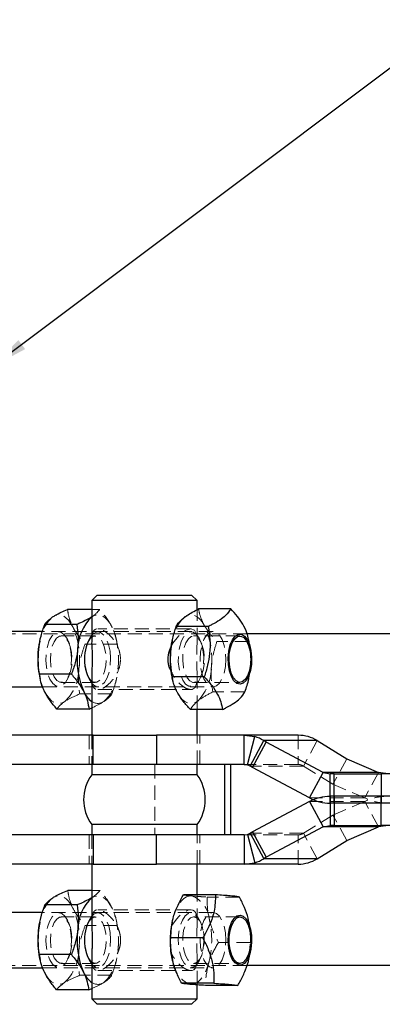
# Model space of a CAD drawing. Header units: millimetres. Extents: x 60 to 704, y 20 to 284.
# Tile 2 of 38: x 132 to 165, y 20 to 109. Entities that reach past the tile are written whole.
import ezdxf

# ---------------------------------------------------------------- set-up
doc = ezdxf.new("R2010")
doc.units = ezdxf.units.MM
doc.linetypes.add('HIDDEN', pattern=[1.905, 1.27, -0.635])
doc.layers.add('FORMATO', color=179, linetype='Continuous')
doc.styles.add('SLDTEXTSTYLE0', font='TXT', dxfattribs={"width": 0.75})
doc.dimstyles.new('SLDDIMSTYLE0', dxfattribs={"dimtxt": 3.5, "dimasz": 3.302, "dimexe": 0, "dimexo": 0.0625, "dimgap": 0.875, "dimtad": 1, "dimdec": 0, "dimrnd": 1e-09, "dimzin": 12, "dimdsep": 46, "dimtxsty": 'SLDTEXTSTYLE0', "dimsah": 1, "dimcen": 0.09, "dimadec": 0, "dimazin": 3, "dimtfac": 1, "dimtofl": 0, "dimtmove": 0, "dimatfit": 3, "dimfxl": 0, "dimfrac": 2, "dimtolj": 1, "dimtzin": 12, "dimarcsym": 0})

# ---------------------------------------------------------------- blocks, each defined once
blk = doc.blocks.new('_D')
at = {"layer": 'FORMATO'}
for p, q in [((215.888, 230.288), (258.569, 173.432)), ((257.968, 174.232), (129.545, 77.826)), ((87.464, 133.882), (130.145, 77.026))]:
    blk.add_line(p, q, dxfattribs=at)
for points in [[(257.968, 174.232), (255.022, 172.656), (255.632, 171.843)], [(129.545, 77.826), (132.49, 79.402), (131.88, 80.215)]]:
    blk.add_solid(points, dxfattribs=at)
at = {"layer": 'FORMATO', "insert": (196.594, 133.801), "char_height": 3.5, "attachment_point": 1, "rotation": 36.89505, "style": 'SLDTEXTSTYLE0'}
blk.add_mtext('99', dxfattribs=at)

msp = doc.modelspace()

# ---------------------------------------------------------------- linework, layer by layer
at = {"color": 7, "linetype": 'Continuous', "lineweight": 25}
for p, q in [((139.0044, 57.167), (138.5044, 56.667)), ((139.0044, 57.167), (147.5294, 57.167)), ((148.0294, 56.667), (147.5294, 57.167)), ((138.5044, 56.667), (138.5044, 52.9797)), ((148.0294, 56.667), (138.5044, 56.667)), ((148.0294, 55.8442), (148.0294, 56.667)), ((138.5044, 55.8699), (136.3162, 55.8699)), ((151.0649, 55.9186), (148.1602, 55.9186)), ((137.1584, 54.5087), (134.2537, 54.5087)), ((149.0395, 54.3227), (146.1348, 54.3227)), ((134.0499, 53.867), (94.6517, 53.867)), ((197.5479, 53.667), (152.5584, 53.667)), ((133.8155, 53.0093), (133.8088, 52.9765)), ((145.7768, 53.0278), (145.7663, 52.9765)), ((152.8682, 52.2796), (152.6857, 53.168)), ((136.678, 50.0058), (133.7733, 50.0058)), ((152.7147, 49.7071), (152.8682, 50.4544)), ((133.8088, 49.7574), (133.839, 49.6103)), ((138.5044, 49.7784), (138.5044, 44.492)), ((145.7663, 49.7574), (145.8053, 49.5675)), ((148.6726, 49.7712), (145.7679, 49.7712)), ((94.6517, 48.867), (134.0738, 48.867)), ((138.2601, 46.864), (135.3554, 46.864)), ((138.2601, 46.864), (138.5044, 46.9699)), ((150.3311, 46.8154), (147.4264, 46.8154)), ((148.0294, 44.492), (148.0294, 46.8154)), ((138.6263, 44.492), (117.9389, 44.492)), ((138.6263, 41.842), (138.6263, 44.492)), ((138.6263, 44.492), (144.3638, 44.492)), ((144.3638, 44.492), (144.3638, 41.842)), ((152.269, 44.492), (144.3638, 44.492)), ((152.269, 41.842), (152.269, 44.492)), ((152.269, 44.492), (153.2326, 44.3676)), ((157.174, 44.492), (152.269, 44.492)), ((152.5879, 41.8079), (153.2326, 44.3676)), ((152.8146, 41.708), (154.0601, 44.003)), ((153.036, 41.572), (154.2815, 43.867)), ((154.2815, 43.867), (154.0601, 44.003)), ((158.8895, 44.003), (154.0601, 44.003)), ((159.425, 41.126), (154.2815, 43.867)), ((158.8895, 44.003), (161.5531, 42.367)), ((138.6263, 41.842), (121.9222, 41.842)), ((138.5044, 41.842), (138.5044, 40.917)), ((144.3638, 41.842), (138.6263, 41.842)), ((152.269, 41.842), (144.3638, 41.842)), ((148.0294, 40.917), (148.0294, 41.842)), ((150.5114, 41.842), (150.5114, 35.492)), ((151.0405, 41.842), (151.0405, 35.492)), ((152.269, 41.842), (152.5879, 41.8079)), ((161.5531, 42.367), (164.4204, 41.126)), ((153.036, 41.572), (152.8146, 41.708)), ((158.1795, 38.831), (153.036, 41.572)), ((158.1795, 38.831), (159.425, 41.126)), ((164.4204, 41.126), (159.425, 41.126)), ((159.425, 41.126), (160.0462, 40.992)), ((160.0462, 38.342), (160.0462, 40.992)), ((160.4268, 40.992), (160.0462, 40.992)), ((160.4268, 38.342), (160.4268, 40.992)), ((160.4268, 40.992), (164.652, 40.992)), ((165.3057, 40.992), (164.4204, 41.126)), ((164.652, 40.992), (164.652, 38.342)), ((170.5947, 40.992), (164.652, 40.992)), ((148.0294, 40.917), (138.5044, 40.917)), ((158.1795, 38.503), (153.036, 35.7619)), ((158.1795, 38.503), (159.425, 36.208)), ((160.0462, 38.992), (160.0462, 36.342)), ((160.4268, 38.992), (160.0462, 38.992)), ((160.4268, 38.342), (160.0462, 38.342)), ((160.4268, 38.992), (160.4268, 36.342)), ((164.652, 38.992), (160.4268, 38.992)), ((164.652, 38.342), (160.4268, 38.342)), ((164.652, 36.342), (164.652, 38.992)), ((170.4064, 38.992), (164.652, 38.992)), ((170.3924, 38.342), (164.652, 38.342)), ((138.5044, 36.417), (138.5044, 35.492)), ((148.0294, 36.417), (138.5044, 36.417)), ((148.0294, 35.492), (148.0294, 36.417)), ((153.036, 35.7619), (152.8146, 35.626)), ((152.8146, 35.626), (154.0601, 33.331)), ((153.036, 35.7619), (154.2815, 33.467)), ((159.425, 36.208), (154.2815, 33.467)), ((159.425, 36.208), (160.0462, 36.342)), ((164.4204, 36.208), (159.425, 36.208)), ((160.4268, 36.342), (160.0462, 36.342)), ((160.4268, 36.342), (164.652, 36.342)), ((161.5531, 34.967), (164.4204, 36.208)), ((165.3057, 36.342), (164.4204, 36.208)), ((170.4947, 36.342), (164.652, 36.342)), ((138.6263, 35.492), (121.9222, 35.492)), ((138.6263, 35.492), (138.6263, 32.842)), ((144.3638, 35.492), (138.6263, 35.492)), ((144.3638, 32.842), (144.3638, 35.492)), ((152.269, 35.492), (144.3638, 35.492)), ((152.269, 35.492), (152.5879, 35.5261)), ((152.269, 35.492), (152.269, 32.842)), ((152.5879, 35.5261), (153.2326, 32.9664)), ((158.8895, 33.331), (161.5531, 34.967)), ((152.269, 32.842), (153.2326, 32.9664)), ((154.2815, 33.467), (154.0601, 33.331)), ((158.8895, 33.331), (154.0601, 33.331)), ((138.6263, 32.842), (117.9389, 32.842)), ((138.5044, 32.842), (138.5044, 27.581)), ((138.6263, 32.842), (144.3638, 32.842)), ((152.269, 32.842), (144.3638, 32.842)), ((148.0294, 30.0632), (148.0294, 32.842)), ((157.174, 32.842), (152.269, 32.842)), ((138.5044, 30.458), (136.34, 30.458)), ((149.7007, 30.0632), (146.796, 30.0632)), ((137.1752, 29.1469), (134.2705, 29.1469)), ((134.0503, 28.467), (94.6517, 28.467)), ((133.8148, 27.6059), (133.8088, 27.5765)), ((145.7702, 27.5955), (145.7663, 27.5765)), ((152.8682, 26.8796), (152.7234, 27.5845)), ((148.5417, 26.1669), (145.637, 26.1669)), ((152.7211, 24.3385), (152.8682, 25.0544)), ((136.6709, 24.656), (133.7662, 24.656)), ((133.8088, 24.3574), (133.8372, 24.2188)), ((138.5044, 24.363), (138.5044, 20.667)), ((94.6517, 23.467), (134.0739, 23.467)), ((197.5479, 23.667), (152.5333, 23.667)), ((138.2363, 21.476), (135.3316, 21.476)), ((138.2363, 21.476), (138.5044, 21.5876)), ((149.539, 22.0707), (146.6343, 22.0707)), ((148.0294, 20.667), (148.0294, 21.9201)), ((151.6953, 21.8708), (148.7906, 21.8708)), ((138.5044, 20.667), (139.0044, 20.167)), ((138.5044, 20.667), (148.0294, 20.667)), ((147.5294, 20.167), (148.0294, 20.667)), ((147.5294, 20.167), (139.0044, 20.167))]:
    msp.add_line(p, q, dxfattribs=at)
at = {"color": 7, "linetype": 'HIDDEN', "lineweight": 18}
for p, q in [((139.2209, 55.8699), (138.5044, 55.8699)), ((148.0294, 52.9458), (148.0294, 55.8442)), ((152.5584, 53.667), (118.5906, 53.667)), ((149.4661, 53.867), (134.0499, 53.867)), ((138.8265, 53.467), (135.7498, 53.467)), ((147.4774, 54.117), (139.0563, 54.117)), ((151.898, 53.467), (147.7073, 53.467)), ((136.4905, 52.7444), (136.3916, 52.9879)), ((140.803, 52.7282), (137.8983, 52.7282)), ((138.1847, 52.9879), (138.0858, 52.7444)), ((140.7675, 52.9765), (140.7372, 53.124)), ((148.448, 52.7444), (148.3491, 52.9879)), ((152.7234, 52.9628), (149.8187, 52.9628)), ((152.7234, 52.9628), (152.6727, 53.165)), ((136.3916, 49.7461), (136.4905, 49.9896)), ((138.0858, 49.9896), (138.1847, 49.7461)), ((148.3491, 49.7461), (148.448, 49.9896)), ((135.7498, 49.267), (138.8265, 49.267)), ((140.7607, 49.7242), (140.7675, 49.7574)), ((147.7073, 49.267), (151.898, 49.267)), ((148.0294, 46.8154), (148.0294, 49.7939)), ((134.0738, 48.867), (149.4661, 48.867)), ((140.3226, 48.2252), (137.4179, 48.2252)), ((139.0563, 48.617), (147.4774, 48.617)), ((152.3565, 48.4112), (149.4518, 48.4112)), ((138.2669, 44.492), (138.2669, 41.842)), ((138.5044, 44.492), (138.5044, 41.842)), ((148.0294, 41.842), (148.0294, 44.492)), ((148.2669, 41.842), (148.2669, 44.492)), ((157.174, 44.492), (157.174, 41.842)), ((158.8895, 44.003), (157.644, 41.708)), ((144.2102, 41.842), (144.2102, 35.492)), ((157.174, 41.842), (152.269, 41.842)), ((161.5531, 42.367), (160.3076, 40.072)), ((157.644, 41.708), (152.8146, 41.708)), ((157.644, 41.708), (160.3076, 40.072)), ((164.4204, 41.126), (163.1749, 38.831)), ((160.3076, 40.072), (163.1749, 38.831)), ((163.1749, 38.831), (158.1795, 38.831)), ((163.1749, 38.503), (158.1795, 38.503)), ((160.3076, 37.2619), (163.1749, 38.503)), ((164.4204, 36.208), (163.1749, 38.503)), ((157.644, 35.626), (160.3076, 37.2619)), ((161.5531, 34.967), (160.3076, 37.2619)), ((157.644, 35.626), (152.8146, 35.626)), ((158.8895, 33.331), (157.644, 35.626)), ((138.2669, 35.492), (138.2669, 32.842)), ((138.5044, 35.492), (138.5044, 32.842)), ((148.0294, 32.842), (148.0294, 35.492)), ((148.2669, 32.842), (148.2669, 35.492)), ((157.174, 35.492), (152.269, 35.492)), ((157.174, 32.842), (157.174, 35.492)), ((139.2447, 30.458), (138.5044, 30.458)), ((148.0294, 27.5695), (148.0294, 30.0632)), ((151.857, 29.8633), (148.9523, 29.8633)), ((147.4774, 28.717), (139.0563, 28.717)), ((149.4661, 28.467), (134.0503, 28.467)), ((138.8265, 28.067), (135.7498, 28.067)), ((140.7675, 27.5765), (140.739, 27.7155)), ((151.898, 28.067), (147.7073, 28.067)), ((136.4905, 27.3444), (136.3916, 27.5879)), ((140.81, 27.278), (137.9053, 27.278)), ((138.1847, 27.5879), (138.0858, 27.3444)), ((148.448, 27.3444), (148.3491, 27.5879)), ((152.8543, 25.7671), (149.9496, 25.7671)), ((152.7148, 24.3302), (152.8543, 25.7671)), ((136.3916, 24.3461), (136.4905, 24.5896)), ((138.0858, 24.5896), (138.1847, 24.3461)), ((140.7614, 24.3275), (140.7675, 24.3574)), ((148.0294, 21.9201), (148.0294, 24.3629)), ((148.3491, 24.3461), (148.448, 24.5896)), ((152.5333, 23.667), (118.5906, 23.667)), ((134.0739, 23.467), (149.4661, 23.467)), ((135.7498, 23.867), (138.8265, 23.867)), ((139.0563, 23.217), (147.4774, 23.217)), ((147.7073, 23.867), (151.898, 23.867)), ((140.3058, 22.787), (137.4011, 22.787))]:
    msp.add_line(p, q, dxfattribs=at)
at = {"color": 7, "linetype": 'HIDDEN', "lineweight": 18, "flags": 128}
for points in [[(136.7914, 54.299), (136.6016, 54.6291), (136.3934, 54.9033), (136.1703, 55.1171), (135.936, 55.2666), (135.6945, 55.3495), (135.4501, 55.3642), (135.2069, 55.3105), (134.9691, 55.1893)], [(140.3278, 54.299), (140.1381, 54.6291), (139.9298, 54.9033), (139.7067, 55.1171), (139.4724, 55.2666), (139.231, 55.3495), (138.9866, 55.3642), (138.7433, 55.3105), (138.5055, 55.1893)], [(148.6736, 54.4407), (148.4759, 54.7485), (148.2611, 54.9985), (148.0329, 55.1863), (147.7952, 55.3088), (147.552, 55.3638), (147.3076, 55.3504), (147.0661, 55.2689), (146.8316, 55.1206)], [(136.6234, 52.0953), (136.6739, 51.4593), (136.6458, 50.8169), (136.5409, 50.2121), (136.3664, 49.686), (136.1343, 49.2744), (135.8603, 49.0055), (135.5631, 48.8974), (135.2629, 48.9577), (134.9803, 49.1822), (134.7344, 49.5555), (134.5421, 50.0523), (134.4164, 50.6387), (134.3659, 51.2747), (134.3941, 51.917), (134.499, 52.5218), (134.6734, 53.048), (134.9056, 53.4595), (135.1796, 53.7285), (135.4768, 53.8365), (135.777, 53.7763), (136.0596, 53.5518), (136.3054, 53.1785), (136.4978, 52.6817), (136.6234, 52.0953)], [(136.6875, 51.9859), (136.568, 52.5262), (136.3823, 52.9725), (136.1453, 53.2889), (135.8763, 53.4495), (135.597, 53.4414), (135.3301, 53.2652), (135.0972, 52.9353), (134.9171, 52.4783), (134.8045, 51.9313), (134.7685, 51.3385), (134.812, 50.7481), (134.9315, 50.2078), (135.1173, 49.7614), (135.3542, 49.4451), (135.6233, 49.2845), (135.9026, 49.2926), (136.1695, 49.4687), (136.4024, 49.7987), (136.5824, 50.2557), (136.695, 50.8027), (136.731, 51.3954), (136.6875, 51.9859)], [(137.8888, 50.7481), (137.8453, 51.3385), (137.8813, 51.9313), (137.9939, 52.4783), (138.1739, 52.9353), (138.4068, 53.2652), (138.6737, 53.4414), (138.953, 53.4495), (139.222, 53.2889), (139.459, 52.9725), (139.6448, 52.5262), (139.7642, 51.9859), (139.8077, 51.3954), (139.7717, 50.8027), (139.6592, 50.2557), (139.4791, 49.7987), (139.2462, 49.4687), (138.9793, 49.2926), (138.7, 49.2845), (138.431, 49.4451), (138.194, 49.7614), (138.0082, 50.2078), (137.8888, 50.7481)], [(138.5044, 53.5377), (138.716, 53.7285), (139.0132, 53.8365), (139.3134, 53.7763), (139.596, 53.5518), (139.8419, 53.1785), (140.0342, 52.6817), (140.1599, 52.0953)], [(145.6985, 52.4929), (145.8369, 52.8052), (146.3381, 53.4607), (146.9571, 53.9523), (147.4698, 54.1169), (147.7903, 53.9992), (147.9666, 53.6622), (148.0286, 53.0826), (148.0085, 52.2334), (147.9899, 51.465), (148.002, 50.6838), (148.0261, 49.9894), (148.0109, 49.3283), (147.8565, 48.8133), (147.5766, 48.626), (147.4774, 48.617), (147.4774, 48.617)], [(148.5611, 52.2208), (148.6275, 51.5915), (148.6154, 50.9469), (148.5258, 50.3309), (148.3648, 49.7855), (148.1433, 49.3479), (147.8764, 49.0479), (147.5824, 48.9059), (147.2811, 48.9317), (146.9933, 49.1234), (146.7384, 49.468), (146.534, 49.942), (146.3938, 50.5131), (146.3274, 51.1425), (146.3395, 51.7871), (146.429, 52.4031), (146.5901, 52.9484), (146.8116, 53.3861), (147.0785, 53.6861), (147.3725, 53.828), (147.6737, 53.8023), (147.9616, 53.6106), (148.2164, 53.266), (148.4209, 52.7919), (148.5611, 52.2208)], [(148.6282, 52.0925), (148.4953, 52.6184), (148.2987, 53.0428), (148.0541, 53.3315), (147.7814, 53.461), (147.5027, 53.4209), (147.2406, 53.2143), (147.0163, 52.8582), (146.848, 52.3812), (146.7493, 51.822), (146.7282, 51.226), (146.7864, 50.6414), (146.9192, 50.1156), (147.1159, 49.6912), (147.3605, 49.4025), (147.6331, 49.273), (147.9118, 49.3131), (148.1739, 49.5196), (148.3982, 49.8758), (148.5666, 50.3528), (148.6653, 50.9119), (148.6864, 51.5079), (148.6282, 52.0925)], [(150.6344, 51.367), (150.5946, 50.7199), (150.4779, 50.117), (150.2922, 49.5992), (150.0503, 49.2019), (149.7685, 48.9522), (149.4661, 48.867), (149.1638, 48.9522), (148.882, 49.2019), (148.6401, 49.5992), (148.4544, 50.117), (148.3377, 50.7199), (148.2979, 51.367), (148.3377, 52.014), (148.4544, 52.617), (148.6401, 53.1347), (148.882, 53.532), (149.1638, 53.7818), (149.4661, 53.867), (149.7685, 53.7818), (150.0503, 53.532), (150.2922, 53.1347), (150.4779, 52.617), (150.5946, 52.014), (150.6344, 51.367)], [(140.1599, 52.0953), (140.2103, 51.4593), (140.1822, 50.8169), (140.0773, 50.2121), (139.9028, 49.686), (139.6707, 49.2744), (139.3967, 49.0055), (139.0995, 48.8974), (138.7993, 48.9577), (138.5167, 49.1822), (138.5044, 49.1963)], [(134.2485, 48.4349), (134.4382, 48.1049), (134.6464, 47.8306), (134.8696, 47.6169), (135.1039, 47.4673), (135.3453, 47.3845), (135.5897, 47.3698), (135.8329, 47.4235), (136.0708, 47.5446)], [(146.2813, 48.2933), (146.479, 47.9855), (146.6938, 47.7355), (146.922, 47.5477), (147.1597, 47.4252), (147.4028, 47.3702), (147.6473, 47.3835), (147.8888, 47.465), (148.1232, 47.6133)], [(136.8068, 28.868), (136.6189, 29.2026), (136.4121, 29.4819), (136.1901, 29.7011), (135.9566, 29.8563), (135.7156, 29.945), (135.4713, 29.9656), (135.2279, 29.9178), (134.9894, 29.8025)], [(140.3432, 28.868), (140.1553, 29.2026), (139.9485, 29.4819), (139.7265, 29.7011), (139.493, 29.8563), (139.2521, 29.945), (139.0077, 29.9656), (138.7643, 29.9178), (138.5258, 29.8025)], [(147.5583, 29.9632), (147.3139, 29.9516), (147.0723, 29.8719), (146.8375, 29.7253), (146.6138, 29.5144), (146.4048, 29.2428), (146.2142, 28.9152), (146.0452, 28.5371), (145.9007, 28.115)], [(145.7397, 27.2177), (145.8369, 27.4052), (146.0716, 27.7516), (146.3381, 28.0607), (146.643, 28.3385), (146.9571, 28.5523), (147.2235, 28.6721), (147.4698, 28.7169), (147.6454, 28.6892), (147.7903, 28.5992), (147.8941, 28.4577), (147.9666, 28.2622), (148.0114, 28), (148.0286, 27.6826), (148.0246, 27.288), (148.0085, 26.8334), (147.9964, 26.4616), (147.9899, 26.065), (147.992, 25.6759), (148.002, 25.2838), (148.015, 24.9283), (148.0261, 24.5894), (148.0284, 24.2413), (148.0109, 23.9283), (147.9579, 23.6399), (147.8565, 23.4133), (147.7369, 23.2915), (147.5766, 23.226), (147.4774, 23.217), (147.4774, 23.217)], [(136.6272, 26.6684), (136.6743, 26.0312), (136.6428, 25.3897), (136.5347, 24.7874), (136.3575, 24.2656), (136.1231, 23.8597), (135.8477, 23.5974), (135.55, 23.4966), (135.2502, 23.5641), (134.9687, 23.7954), (134.7249, 24.1747), (134.5352, 24.6761), (134.4126, 25.2655), (134.3655, 25.9027), (134.3971, 26.5443), (134.5052, 27.1466), (134.6824, 27.6684), (134.9167, 28.0743), (135.1921, 28.3366), (135.4899, 28.4374), (135.7897, 28.3699), (136.0711, 28.1386), (136.315, 27.7593), (136.5047, 27.2578), (136.6272, 26.6684)], [(136.6907, 26.5631), (136.5741, 27.1062), (136.3908, 27.5571), (136.1554, 27.8791), (135.8873, 28.0463), (135.608, 28.0449), (135.3402, 27.8753), (135.1055, 27.551), (134.9231, 27.0984), (134.8076, 26.5542), (134.7685, 25.9624), (134.8088, 25.3709), (134.9254, 24.8277), (135.1088, 24.3769), (135.3441, 24.0548), (135.6123, 23.8877), (135.8916, 23.889), (136.1594, 24.0587), (136.394, 24.3829), (136.5765, 24.8355), (136.6919, 25.3798), (136.7311, 25.9716), (136.6907, 26.5631)], [(137.8856, 25.3709), (137.8452, 25.9624), (137.8843, 26.5542), (137.9998, 27.0984), (138.1823, 27.551), (138.4169, 27.8753), (138.6847, 28.0449), (138.964, 28.0463), (139.2322, 27.8791), (139.4675, 27.5571), (139.6509, 27.1062), (139.7675, 26.5631), (139.8078, 25.9716), (139.7687, 25.3798), (139.6532, 24.8355), (139.4708, 24.3829), (139.2361, 24.0587), (138.9683, 23.889), (138.689, 23.8877), (138.4208, 24.0548), (138.1855, 24.3769), (138.0022, 24.8277), (137.8856, 25.3709)], [(138.5044, 28.1377), (138.7286, 28.3366), (139.0263, 28.4374), (139.3261, 28.3699), (139.6075, 28.1386), (139.8514, 27.7593), (140.0411, 27.2578), (140.1636, 26.6684)], [(145.9007, 28.115), (145.7831, 27.6562), (145.7663, 27.5765)], [(148.0976, 28.0517), (148.3286, 27.6372), (148.5016, 27.1088), (148.6048, 26.5027), (148.6312, 25.86), (148.5789, 25.2247), (148.4516, 24.6399), (148.2579, 24.1455), (148.011, 23.7753), (147.7278, 23.5545), (147.4275, 23.498), (147.1306, 23.6098), (146.8573, 23.8823), (146.6263, 24.2968), (146.4533, 24.8251), (146.3501, 25.4313), (146.3237, 26.0739), (146.376, 26.7093), (146.5033, 27.2941), (146.697, 27.7884), (146.9439, 28.1586), (147.2271, 28.3795), (147.5274, 28.4359), (147.8243, 28.3241), (148.0976, 28.0517)], [(148.2342, 27.7385), (147.9797, 27.9844), (147.703, 28.067), (147.4268, 27.9793), (147.1732, 27.7287), (146.9629, 27.3353), (146.8129, 26.8311), (146.7354, 26.2569), (146.7366, 25.6592), (146.8164, 25.0864), (146.9684, 24.5849), (147.1803, 24.1955), (147.4349, 23.9495), (147.7115, 23.867), (147.9878, 23.9546), (148.2414, 24.2053), (148.4517, 24.5986), (148.6017, 25.1029), (148.6792, 25.6771), (148.678, 26.2748), (148.5981, 26.8476), (148.4461, 27.349), (148.2342, 27.7385)], [(150.6344, 25.967), (150.5946, 26.614), (150.4779, 27.217), (150.2922, 27.7347), (150.0503, 28.132), (149.7685, 28.3818), (149.4661, 28.467), (149.1638, 28.3818), (148.882, 28.132), (148.6401, 27.7347), (148.4544, 27.217), (148.3377, 26.614), (148.2979, 25.967), (148.3377, 25.3199), (148.4544, 24.717), (148.6401, 24.1992), (148.882, 23.8019), (149.1638, 23.5522), (149.4661, 23.467), (149.7685, 23.5522), (150.0503, 23.8019), (150.2922, 24.1992), (150.4779, 24.717), (150.5946, 25.3199), (150.6344, 25.967)], [(140.1636, 26.6684), (140.2108, 26.0312), (140.1792, 25.3897), (140.0711, 24.7874), (139.8939, 24.2656), (139.6596, 23.8597), (139.3841, 23.5974), (139.0864, 23.4966), (138.7866, 23.5641), (138.5051, 23.7954), (138.5044, 23.7963)], [(147.3966, 21.9707), (147.641, 21.9823), (147.8826, 22.0621), (148.1173, 22.2087), (148.3411, 22.4196), (148.5501, 22.6912), (148.7407, 23.0188), (148.9097, 23.3969), (149.0542, 23.8189)], [(134.233, 23.066), (134.421, 22.7313), (134.6278, 22.452), (134.8498, 22.2329), (135.0833, 22.0777), (135.3242, 21.989), (135.5685, 21.9683), (135.812, 22.0161), (136.0505, 22.1315)]]:
    msp.add_lwpolyline(points, dxfattribs=at)
at = {"color": 7, "linetype": 'Continuous', "lineweight": 25, "flags": 128}
for points in [[(152.8925, 52.1506), (152.9544, 51.5473), (152.938, 50.9307), (152.8444, 50.3464), (152.6806, 49.8378), (152.4588, 49.4426), (152.1954, 49.1902), (151.9099, 49.0992), (151.6236, 49.1764), (151.3576, 49.416), (151.1317, 49.8004), (150.9626, 50.3009), (150.8628, 50.8805), (150.8399, 51.4962), (150.8954, 52.1023), (151.0253, 52.6538), (151.2199, 53.11), (151.4648, 53.4368), (151.7418, 53.6102), (152.0304, 53.6172), (152.3092, 53.4572), (152.5575, 53.1423), (152.7568, 52.6957), (152.8925, 52.1506)], [(152.8188, 52.0925), (152.8771, 51.5079), (152.856, 50.9119), (152.7572, 50.3528), (152.5889, 49.8758), (152.3646, 49.5196), (152.1025, 49.3131), (151.8238, 49.273), (151.5511, 49.4025), (151.3066, 49.6912), (151.1099, 50.1156), (150.9771, 50.6414), (150.9189, 51.226), (150.94, 51.822), (151.0387, 52.3812), (151.207, 52.8582), (151.4313, 53.2143), (151.6934, 53.4209), (151.9721, 53.461), (152.2448, 53.3315), (152.4893, 53.0428), (152.686, 52.6184), (152.8188, 52.0925)], [(133.8088, 52.9765), (133.7675, 52.7587), (133.6977, 52.2573)], [(145.7663, 52.9765), (145.6927, 52.5556), (145.6355, 52.047)], [(152.4671, 27.8802), (152.6872, 27.4806), (152.8487, 26.9688), (152.9398, 26.3827), (152.9536, 25.7658), (152.8891, 25.1638), (152.7511, 24.6214), (152.5498, 24.1787), (152.3001, 23.8687), (152.0207, 23.7143), (151.7321, 23.727), (151.4559, 23.9058), (151.2124, 24.2375), (151.0198, 24.6974), (150.8923, 25.2515), (150.8394, 25.8587), (150.865, 26.4739), (150.9672, 27.0515), (151.1384, 27.5487), (151.366, 27.9285), (151.633, 28.1629), (151.9197, 28.2345), (152.2048, 28.1378), (152.4671, 27.8802)], [(152.4249, 27.7385), (152.6368, 27.349), (152.7888, 26.8476), (152.8687, 26.2748), (152.8699, 25.6771), (152.7923, 25.1029), (152.6423, 24.5986), (152.4321, 24.2053), (152.1785, 23.9546), (151.9022, 23.867), (151.6256, 23.9495), (151.371, 24.1955), (151.1591, 24.5849), (151.0071, 25.0864), (150.9273, 25.6592), (150.926, 26.2569), (151.0036, 26.8311), (151.1536, 27.3353), (151.3639, 27.7287), (151.6174, 27.9793), (151.8937, 28.067), (152.1704, 27.9844), (152.4249, 27.7385)], [(133.8088, 27.5765), (133.775, 27.4011), (133.7025, 26.9014)]]:
    msp.add_lwpolyline(points, dxfattribs=at)
at = {"color": 7, "linetype": 'HIDDEN', "lineweight": 18}
for centre, radius, start, end in [((137.5004, 52.4514), 3.7288, 132.754429, 171.903992), ((149.7217, 52.3479), 4.005, 136.186905, 170.969956), ((142.4231, 51.4329), 6.9366, 353.826955, 25.696949), ((130.1698, 51.3939), 7.2308, 352.712274, 23.688941), ((133.7063, 51.3939), 7.2308, 352.712274, 23.688941), ((133.2174, 50.5236), 4.1251, 313.766269, 359.347979), ((144.7965, 50.6775), 4.5229, 317.352047, 0.120269), ((139.223, 50.8233), 5.5181, 191.137055, 205.646838), ((137.0759, 50.2826), 3.7288, 312.754429, 351.903992), ((150.8924, 50.7379), 5.219, 190.82779, 207.930451), ((139.0563, 48.3308), 0.96, 234.904257, 305.019992), ((157.1723, 40.9447), 0.8973, 58.287104, 89.892756), ((157.1723, 36.3893), 0.8973, 270.107244, 301.712896), ((137.4458, 27.0736), 3.6716, 131.991616, 172.126535), ((146.6647, 27.6545), 2.4756, 3.721339, 68.840171), ((130.1121, 25.9875), 7.2881, 352.470786, 23.280497), ((133.6485, 25.9875), 7.2881, 352.470786, 23.280497), ((141.3288, 25.9743), 8.0204, 344.411398, 13.269458), ((133.2955, 25.0896), 4.0423, 312.964706, 359.191342), ((139.2836, 25.4406), 5.581, 191.191398, 205.181726), ((137.1305, 24.8604), 3.6716, 311.991616, 352.126535), ((148.2902, 24.2794), 2.4756, 183.721339, 248.840171), ((139.0558, 22.9286), 0.9579, 234.857479, 303.675978)]:
    msp.add_arc(centre, radius, start, end, dxfattribs=at)
at = {"color": 7, "linetype": 'Continuous', "lineweight": 25}
for centre, radius, start, end in [((141.3589, 52.2103), 4.1251, 133.766269, 179.347979), ((141.8043, 51.367), 3.9498, 146.662644, 213.337356), ((141.8891, 51.369), 8.2395, 173.811021, 191.279141), ((144.4064, 51.34), 7.2308, 172.712274, 203.688941), ((153.7872, 51.3641), 8.1803, 175.211968, 191.32736), ((139.8033, 49.3316), 2.2086, 203.954147, 233.977228), ((152.3199, 41.1751), 3.3205, 58.393351, 74.045724), ((157.1678, 41.2168), 3.2752, 58.287104, 89.892756), ((152.3378, 40.9332), 0.9097, 58.393351, 74.045724), ((141.5678, 38.667), 3.801, 143.704012, 216.295988), ((144.9659, 38.667), 3.801, 323.704012, 36.295988), ((152.3378, 36.4007), 0.9097, 285.954276, 301.606649), ((152.3199, 36.1589), 3.3205, 285.954276, 301.606649), ((157.1678, 36.1172), 3.2752, 270.107244, 301.712896), ((141.2808, 26.8444), 4.0423, 132.964706, 179.191342), ((141.8013, 25.967), 3.9473, 146.638625, 213.361375), ((141.8982, 25.9696), 8.2485, 173.513405, 191.271032), ((144.4642, 25.9465), 7.2881, 172.470786, 203.280497), ((153.7361, 25.9705), 8.13, 168.606768, 193.16578), ((139.8328, 23.9595), 2.2485, 203.414539, 233.786597)]:
    msp.add_arc(centre, radius, start, end, dxfattribs=at)
for points, knots in [([(134.9691, 55.1893), (135.056, 55.2443), (135.4205, 55.4746), (135.929, 55.699), (136.3162, 55.8699)], [0, 0, 0, 0, 0.2385512, 1, 1, 1, 1]), ([(146.8316, 55.1206), (146.9171, 55.1851), (147.2752, 55.4551), (147.7776, 55.7182), (148.1602, 55.9186)], [0, 0, 0, 0, 0.2385512, 1, 1, 1, 1]), ([(151.0649, 55.9186), (150.9356, 55.7182), (150.7209, 55.3854), (150.0924, 54.9017), (149.5296, 54.5712), (149.152, 54.3798), (149.0395, 54.3227)], [0, 0, 0, 0, 0.3806577, 0.6320868, 0.8903094, 1, 1, 1, 1]), ([(152.6727, 53.165), (152.6325, 53.3547), (152.5367, 53.8067), (152.1991, 54.5065), (151.6895, 55.2409), (151.2744, 55.6913), (151.0649, 55.9186)], [0, 0, 0, 0, 0.2100077, 0.5004062, 0.7479138, 1, 1, 1, 1]), ([(133.6977, 52.2573), (133.7037, 52.3106), (133.7497, 52.7147), (133.9, 53.4767), (134.1351, 54.1626), (134.2537, 54.5087)], [0, 0, 0, 0, 0.0700474, 0.5307624, 1, 1, 1, 1]), ([(134.2537, 54.5087), (134.2866, 54.5574), (134.4363, 54.7791), (134.7355, 55.0095), (134.9691, 55.1893)], [0, 0, 0, 0, 0.2195233, 1, 1, 1, 1]), ([(138.5055, 55.1893), (138.194, 55.0095), (137.7949, 54.7791), (137.273, 54.5574), (137.1584, 54.5087)], [0, 0, 0, 0, 0.7804767, 1, 1, 1, 1]), ([(137.1584, 54.5087), (137.2077, 54.1431), (137.3071, 53.4051), (137.2586, 52.6422), (137.2341, 52.2573)], [0, 0, 0, 0, 0.495458, 1, 1, 1, 1]), ([(145.6355, 52.047), (145.6402, 52.1009), (145.676, 52.5094), (145.8071, 53.2796), (146.0249, 53.9729), (146.1348, 54.3227)], [0, 0, 0, 0, 0.0700474, 0.5307624, 1, 1, 1, 1]), ([(146.1348, 54.3227), (146.1663, 54.3798), (146.31, 54.6396), (146.603, 54.9098), (146.8316, 55.1206)], [0, 0, 0, 0, 0.2195233, 1, 1, 1, 1]), ([(149.0395, 54.3227), (149.0989, 53.9277), (149.2189, 53.1291), (149.191, 51.9458), (149.0008, 50.8146), (148.7827, 50.1211), (148.6726, 49.7712)], [0, 0, 0, 0, 0.2645952, 0.5349275, 0.7653327, 1, 1, 1, 1]), ([(138.505, 52.9797), (138.5048, 52.9769), (138.4873, 52.7469), (138.5375, 52.1701), (138.5481, 51.3233), (138.5337, 50.5536), (138.4963, 50.0238), (138.5082, 49.8101), (138.5099, 49.7784)], [0, 0, 0, 0, 0.0035086, 0.292788, 0.5145476, 0.7364599, 0.9609095, 1, 1, 1, 1]), ([(133.7733, 50.0058), (133.7241, 50.3714), (133.6246, 51.1094), (133.6732, 51.8724), (133.6977, 52.2573)], [0, 0, 0, 0, 0.495458, 1, 1, 1, 1]), ([(137.2341, 52.2573), (137.228, 52.2039), (137.182, 51.7998), (137.0318, 51.0378), (136.7967, 50.3519), (136.678, 50.0058)], [0, 0, 0, 0, 0.0700474, 0.5307624, 1, 1, 1, 1]), ([(145.6969, 50.2718), (145.6414, 50.3717), (145.4644, 50.6903), (145.39, 51.3465), (145.4638, 52.0185), (145.6373, 52.3691), (145.6985, 52.4929)], [0, 0, 0, 0, 0.15186548, 0.48477994, 0.81810089, 1, 1, 1, 1]), ([(145.7679, 49.7712), (145.7094, 50.1408), (145.5914, 50.8867), (145.6207, 51.6579), (145.6355, 52.047)], [0, 0, 0, 0, 0.495458, 1, 1, 1, 1]), ([(134.2485, 48.4349), (134.2301, 48.4721), (134.091, 48.7541), (133.8923, 49.2857), (133.8132, 49.7643), (133.7733, 50.0058)], [0, 0, 0, 0, 0.07004739, 0.53076243, 1, 1, 1, 1]), ([(136.678, 50.0058), (136.8948, 49.7507), (137.3323, 49.2358), (137.6331, 48.7035), (137.7849, 48.4349)], [0, 0, 0, 0, 0.495458, 1, 1, 1, 1]), ([(146.2813, 48.2933), (146.262, 48.3283), (146.1583, 48.5166), (146.0381, 48.7818), (145.9302, 49.0851), (145.8391, 49.3915), (145.7966, 49.6181), (145.7679, 49.7712)], [0, 0, 0, 0, 0.0700168, 0.3765595, 0.5307991, 0.6830855, 1, 1, 1, 1]), ([(148.6726, 49.7712), (148.9078, 49.5146), (149.3832, 48.996), (149.8819, 48.2276), (150.195, 47.493), (150.2855, 47.0426), (150.3311, 46.8154)], [0, 0, 0, 0, 0.2645952, 0.5349275, 0.7653327, 1, 1, 1, 1]), ([(152.3565, 48.4112), (152.494, 48.8044), (152.6432, 49.2314), (152.7027, 49.6731), (152.7074, 49.7081)], [0, 0, 0, 0, 0.9208172, 1, 1, 1, 1]), ([(135.3554, 46.864), (135.1387, 47.1192), (134.7012, 47.6341), (134.4003, 48.1664), (134.2485, 48.4349)], [0, 0, 0, 0, 0.495458, 1, 1, 1, 1]), ([(137.7849, 48.4349), (137.8033, 48.3977), (137.9424, 48.1157), (138.1412, 47.5841), (138.2202, 47.1055), (138.2601, 46.864)], [0, 0, 0, 0, 0.0700474, 0.5307624, 1, 1, 1, 1]), ([(147.4264, 46.8154), (147.2034, 47.0554), (146.7534, 47.5398), (146.4396, 48.0406), (146.2813, 48.2933)], [0, 0, 0, 0, 0.495458, 1, 1, 1, 1]), ([(150.3311, 46.8154), (150.4437, 46.8725), (150.8146, 47.0605), (151.3786, 47.3908), (152.0103, 47.8746), (152.2272, 48.2108), (152.3565, 48.4112)], [0, 0, 0, 0, 0.1096912, 0.36148, 0.6193405, 1, 1, 1, 1]), ([(134.9894, 29.8025), (135.0766, 29.8554), (135.4422, 30.0772), (135.9519, 30.2934), (136.34, 30.458)], [0, 0, 0, 0, 0.2385512, 1, 1, 1, 1]), ([(134.2705, 29.1469), (134.3036, 29.1938), (134.4545, 29.4073), (134.7549, 29.6292), (134.9894, 29.8025)], [0, 0, 0, 0, 0.2195233, 1, 1, 1, 1]), ([(138.5258, 29.8025), (138.2134, 29.6292), (137.8131, 29.4073), (137.29, 29.1938), (137.1752, 29.1469)], [0, 0, 0, 0, 0.7804767, 1, 1, 1, 1]), ([(145.9007, 28.115), (145.9511, 28.2723), (146.1627, 28.9315), (146.5223, 29.574), (146.796, 30.0632)], [0, 0, 0, 0, 0.2385512, 1, 1, 1, 1]), ([(149.7007, 30.0632), (149.6802, 29.5739), (149.6462, 28.7613), (149.2803, 27.5805), (148.8969, 26.7735), (148.6233, 26.3062), (148.5417, 26.1669)], [0, 0, 0, 0, 0.3806577, 0.6320868, 0.8903094, 1, 1, 1, 1]), ([(151.857, 29.8633), (151.7611, 29.8806), (151.5672, 29.9157), (151.0741, 29.9677), (150.4392, 30.0174), (149.9484, 30.0478), (149.7007, 30.0632)], [0, 0, 0, 0, 0.2645952, 0.5349275, 0.7653327, 1, 1, 1, 1]), ([(152.7018, 27.5805), (152.682, 27.7072), (152.6123, 28.1522), (152.323, 28.9247), (152.0133, 29.5485), (151.857, 29.8633)], [0, 0, 0, 0, 0.1646994, 0.5785221, 1, 1, 1, 1]), ([(133.7025, 26.9014), (133.7088, 26.9546), (133.7569, 27.3577), (133.9113, 28.1177), (134.15, 28.8018), (134.2705, 29.1469)], [0, 0, 0, 0, 0.0700474, 0.5307624, 1, 1, 1, 1]), ([(137.1752, 29.1469), (137.2225, 28.7823), (137.318, 28.0462), (137.2654, 27.2853), (137.2389, 26.9014)], [0, 0, 0, 0, 0.495458, 1, 1, 1, 1]), ([(145.637, 26.1669), (145.6376, 26.3061), (145.6402, 26.9406), (145.7865, 27.6002), (145.9007, 28.115)], [0, 0, 0, 0, 0.2195233, 1, 1, 1, 1]), ([(133.7662, 24.656), (133.7189, 25.0206), (133.6234, 25.7567), (133.676, 26.5176), (133.7025, 26.9014)], [0, 0, 0, 0, 0.495458, 1, 1, 1, 1]), ([(137.2389, 26.9014), (137.2326, 26.8483), (137.1845, 26.4452), (137.0302, 25.6852), (136.7914, 25.0011), (136.6709, 24.656)], [0, 0, 0, 0, 0.0700474, 0.5307624, 1, 1, 1, 1]), ([(138.5047, 27.581), (138.5046, 27.5778), (138.5008, 27.454), (138.5138, 27.1588), (138.5294, 26.7356), (138.5421, 26.3146), (138.5456, 25.9272), (138.5403, 25.5373), (138.5278, 25.161), (138.5143, 24.8042), (138.5038, 24.5357), (138.5059, 24.3999), (138.5064, 24.363)], [0, 0, 0, 0, 0.00374343, 0.14562257, 0.29226124, 0.4012283, 0.51328463, 0.62229632, 0.73444353, 0.84500147, 0.95792847, 1, 1, 1, 1]), ([(145.8198, 24.1188), (145.8083, 24.1673), (145.7217, 24.5349), (145.6219, 25.2281), (145.6319, 25.852), (145.637, 26.1669)], [0, 0, 0, 0, 0.0700474, 0.5307624, 1, 1, 1, 1]), ([(148.5417, 26.1669), (148.7195, 25.8114), (149.0789, 25.0926), (149.4056, 24.0277), (149.5545, 23.0097), (149.5442, 22.3856), (149.539, 22.0707)], [0, 0, 0, 0, 0.2645952, 0.5349275, 0.7653327, 1, 1, 1, 1]), ([(134.233, 23.066), (134.2149, 23.1036), (134.0773, 23.389), (133.8813, 23.9271), (133.8048, 24.4115), (133.7662, 24.656)], [0, 0, 0, 0, 0.0700474, 0.5307624, 1, 1, 1, 1]), ([(136.6709, 24.656), (136.8863, 24.3977), (137.3211, 23.8766), (137.6191, 23.3378), (137.7695, 23.066)], [0, 0, 0, 0, 0.495458, 1, 1, 1, 1]), ([(146.6343, 22.0707), (146.465, 22.4033), (146.1234, 23.0746), (145.9216, 23.7686), (145.8198, 24.1188)], [0, 0, 0, 0, 0.495458, 1, 1, 1, 1]), ([(151.6953, 21.8708), (151.7772, 22.0102), (152.0472, 22.4694), (152.4144, 23.2739), (152.6813, 23.9698), (152.7136, 24.3167), (152.7148, 24.3302)], [0, 0, 0, 0, 0.1741808, 0.5740012, 0.9834631, 1, 1, 1, 1]), ([(135.3316, 21.476), (135.1162, 21.7342), (134.6815, 22.2554), (134.3834, 22.7941), (134.233, 23.066)], [0, 0, 0, 0, 0.495458, 1, 1, 1, 1]), ([(137.7695, 23.066), (137.7876, 23.0283), (137.9253, 22.7429), (138.1212, 22.2048), (138.1977, 21.7204), (138.2363, 21.476)], [0, 0, 0, 0, 0.0700474, 0.5307624, 1, 1, 1, 1]), ([(147.3966, 21.9707), (147.3714, 21.9731), (147.2359, 21.9858), (147.0711, 22.0038), (146.9121, 22.0243), (146.7694, 22.045), (146.6887, 22.0603), (146.6343, 22.0707)], [0, 0, 0, 0, 0.0700168, 0.3765595, 0.5307991, 0.6830855, 1, 1, 1, 1]), ([(148.7906, 21.8708), (148.5272, 21.887), (147.9956, 21.9198), (147.5974, 21.9536), (147.3966, 21.9707)], [0, 0, 0, 0, 0.495458, 1, 1, 1, 1]), ([(149.539, 22.0707), (149.8173, 22.0533), (150.3801, 22.0183), (151.0082, 21.9663), (151.445, 21.9166), (151.6113, 21.8862), (151.6953, 21.8708)], [0, 0, 0, 0, 0.2645952, 0.5349275, 0.7653327, 1, 1, 1, 1])]:
    msp.add_open_spline(points, degree=3, knots=knots, dxfattribs=at)
at = {"color": 7, "linetype": 'HIDDEN', "lineweight": 18}
for points, knots in [([(136.3162, 55.8699), (136.3564, 55.6148), (136.4375, 55.0999), (136.6727, 54.5676), (136.7914, 54.299)], [0, 0, 0, 0, 0.495458, 1, 1, 1, 1]), ([(139.2209, 55.8699), (139.0902, 55.699), (138.9185, 55.4746), (138.5851, 55.2443), (138.5055, 55.1893)], [0, 0, 0, 0, 0.7614488, 1, 1, 1, 1]), ([(140.3278, 54.299), (140.3087, 54.3363), (140.1638, 54.6182), (139.8271, 55.1499), (139.4242, 55.6284), (139.2209, 55.8699)], [0, 0, 0, 0, 0.0700474, 0.5307624, 1, 1, 1, 1]), ([(148.1602, 55.9186), (148.2066, 55.6785), (148.3002, 55.1941), (148.5484, 54.6933), (148.6736, 54.4407)], [0, 0, 0, 0, 0.495458, 1, 1, 1, 1]), ([(148.6736, 54.4407), (148.6936, 54.4057), (148.8453, 54.1404), (149.1949, 53.6402), (149.6095, 53.19), (149.8187, 52.9628)], [0, 0, 0, 0, 0.0700474, 0.5307624, 1, 1, 1, 1]), ([(136.7914, 54.299), (136.8105, 54.2618), (136.9553, 53.9799), (137.292, 53.4482), (137.6949, 52.9696), (137.8983, 52.7282)], [0, 0, 0, 0, 0.0700474, 0.5307624, 1, 1, 1, 1]), ([(141.1143, 51.367), (141.0863, 51.646), (141.0304, 52.2029), (140.6342, 52.9604), (140.0959, 53.6069), (139.4906, 54.0428), (138.9943, 54.1634), (138.6845, 53.996), (138.5237, 53.6152), (138.5115, 53.1982), (138.505, 52.9797)], [0, 0, 0, 0, 0.1180898, 0.2356271, 0.3664165, 0.5097451, 0.6400494, 0.755437, 0.871878, 1, 1, 1, 1]), ([(140.803, 52.7282), (140.7628, 52.9833), (140.6817, 53.4982), (140.4464, 54.0305), (140.3278, 54.299)], [0, 0, 0, 0, 0.49545796, 1, 1, 1, 1]), ([(137.8983, 52.7282), (137.771, 52.3625), (137.5141, 51.6245), (137.3998, 50.8616), (137.3422, 50.4767)], [0, 0, 0, 0, 0.495458, 1, 1, 1, 1]), ([(140.8786, 50.4767), (140.8839, 50.53), (140.9242, 50.9342), (140.9365, 51.6961), (140.8477, 52.3821), (140.803, 52.7282)], [0, 0, 0, 0, 0.0700474, 0.5307624, 1, 1, 1, 1]), ([(149.8187, 52.9628), (149.7006, 52.5932), (149.4623, 51.8472), (149.3673, 51.0761), (149.3194, 50.687)], [0, 0, 0, 0, 0.495458, 1, 1, 1, 1]), ([(152.8619, 51.4924), (152.8631, 51.6311), (152.8671, 52.1304), (152.7837, 52.6138), (152.7234, 52.9628)], [0, 0, 0, 0, 0.2779432, 1, 1, 1, 1]), ([(138.5099, 49.7784), (138.5122, 49.5833), (138.5174, 49.1349), (138.681, 48.7155), (139.0392, 48.5685), (139.5151, 48.7168), (140.047, 49.0923), (140.5909, 49.7015), (141.0288, 50.4928), (141.088, 51.0983), (141.1143, 51.367)], [0, 0, 0, 0, 0.110201, 0.2531931, 0.3845732, 0.5002667, 0.6158578, 0.7442475, 0.8864982, 1, 1, 1, 1]), ([(152.7074, 49.7081), (152.7828, 50.0887), (152.8785, 50.571), (152.8671, 51.0514), (152.8647, 51.1527)], [0, 0, 0, 0, 0.7891538, 1, 1, 1, 1]), ([(137.3422, 50.4767), (137.3369, 50.4234), (137.2966, 50.0192), (137.2843, 49.2572), (137.3731, 48.5713), (137.4179, 48.2252)], [0, 0, 0, 0, 0.07004739, 0.53076243, 1, 1, 1, 1]), ([(147.4774, 48.617), (147.3311, 48.6426), (147.0388, 48.6936), (146.4945, 49.0951), (145.9911, 49.6109), (145.7836, 50.077), (145.6969, 50.2718)], [0, 0, 0, 0, 0.26062753, 0.52051241, 0.79959252, 1, 1, 1, 1]), ([(149.3194, 50.687), (149.3154, 50.6331), (149.2854, 50.2246), (149.2922, 49.4544), (149.3983, 48.7611), (149.4518, 48.4112)], [0, 0, 0, 0, 0.0700474, 0.5307624, 1, 1, 1, 1]), ([(140.3226, 48.2252), (140.4556, 48.5899), (140.6357, 49.0836), (140.7201, 49.5941), (140.7422, 49.7276)], [0, 0, 0, 0, 0.7384969, 1, 1, 1, 1]), ([(137.4179, 48.2252), (137.0307, 48.0543), (136.5222, 47.8299), (136.1577, 47.5996), (136.0708, 47.5446)], [0, 0, 0, 0, 0.7614488, 1, 1, 1, 1]), ([(139.6072, 47.5446), (139.6868, 47.5996), (140.0202, 47.8299), (140.1919, 48.0543), (140.3226, 48.2252)], [0, 0, 0, 0, 0.2385512, 1, 1, 1, 1]), ([(149.4518, 48.4112), (149.0693, 48.2109), (148.5669, 47.9477), (148.2087, 47.6777), (148.1232, 47.6133)], [0, 0, 0, 0, 0.76144883, 1, 1, 1, 1]), ([(136.0708, 47.5446), (135.8372, 47.3648), (135.538, 47.1343), (135.3883, 46.9127), (135.3554, 46.864)], [0, 0, 0, 0, 0.7804767, 1, 1, 1, 1]), ([(138.5044, 46.9699), (138.5358, 46.9834), (138.9698, 47.1702), (139.3004, 47.3644), (139.6072, 47.5446)], [0, 0, 0, 0, 0.0722477, 1, 1, 1, 1]), ([(148.1232, 47.6133), (147.8946, 47.4025), (147.6017, 47.1323), (147.458, 46.8724), (147.4264, 46.8154)], [0, 0, 0, 0, 0.7804767, 1, 1, 1, 1]), ([(136.34, 30.458), (136.3788, 30.1998), (136.4572, 29.6786), (136.6896, 29.1398), (136.8068, 28.868)], [0, 0, 0, 0, 0.495458, 1, 1, 1, 1]), ([(139.2447, 30.458), (139.1131, 30.2934), (138.9403, 30.0772), (138.6056, 29.8554), (138.5258, 29.8025)], [0, 0, 0, 0, 0.7614488, 1, 1, 1, 1]), ([(140.3432, 28.868), (140.3243, 28.9057), (140.181, 29.1911), (139.8471, 29.7292), (139.4467, 30.2136), (139.2447, 30.458)], [0, 0, 0, 0, 0.0700474, 0.5307624, 1, 1, 1, 1]), ([(146.796, 30.0632), (146.8829, 30.0469), (147.0581, 30.0142), (147.3906, 29.9803), (147.5583, 29.9632)], [0, 0, 0, 0, 0.495458, 1, 1, 1, 1]), ([(147.5583, 29.9632), (147.5842, 29.9609), (147.7806, 29.9429), (148.2145, 29.9091), (148.7049, 29.8787), (148.9523, 29.8633)], [0, 0, 0, 0, 0.0700474, 0.5307624, 1, 1, 1, 1]), ([(148.9523, 29.8633), (148.945, 29.5307), (148.9303, 28.8593), (149.0664, 28.1653), (149.1351, 27.8152)], [0, 0, 0, 0, 0.495458, 1, 1, 1, 1]), ([(136.8068, 28.868), (136.8257, 28.8303), (136.9691, 28.5449), (137.3029, 28.0068), (137.7033, 27.5224), (137.9053, 27.278)], [0, 0, 0, 0, 0.0700474, 0.5307624, 1, 1, 1, 1]), ([(141.1143, 25.967), (141.1077, 26.1043), (141.0943, 26.3837), (140.9901, 26.7864), (140.8351, 27.1671), (140.6315, 27.5259), (140.3852, 27.8611), (140.1009, 28.1663), (139.7944, 28.4238), (139.4963, 28.6062), (139.2261, 28.7074), (139.0082, 28.7271), (138.8337, 28.6777), (138.7035, 28.5721), (138.6081, 28.4107), (138.5444, 28.1923), (138.5093, 27.9199), (138.5062, 27.6938), (138.5047, 27.581)], [0, 0, 0, 0, 0.0581072, 0.1181661, 0.1762127, 0.2356373, 0.3002283, 0.3663676, 0.4368789, 0.5098317, 0.5738752, 0.64029, 0.6971716, 0.7556878, 0.8131988, 0.8720632, 0.9361942, 1, 1, 1, 1]), ([(140.81, 27.278), (140.7712, 27.5362), (140.6928, 28.0574), (140.4605, 28.5962), (140.3432, 28.868)], [0, 0, 0, 0, 0.495458, 1, 1, 1, 1]), ([(149.1351, 27.8152), (149.1473, 27.7667), (149.2397, 27.3991), (149.4774, 26.7059), (149.7912, 26.0819), (149.9496, 25.7671)], [0, 0, 0, 0, 0.0700474, 0.5307624, 1, 1, 1, 1]), ([(137.9053, 27.278), (137.7761, 26.9133), (137.5153, 26.1773), (137.397, 25.4164), (137.3374, 25.0325)], [0, 0, 0, 0, 0.495458, 1, 1, 1, 1]), ([(140.8738, 25.0325), (140.8794, 25.0857), (140.9218, 25.4888), (140.9381, 26.2487), (140.853, 26.9328), (140.81, 27.278)], [0, 0, 0, 0, 0.07004739, 0.53076243, 1, 1, 1, 1]), ([(152.8543, 25.7671), (152.8645, 26.1223), (152.8817, 26.7172), (152.7535, 27.3326), (152.7018, 27.5805)], [0, 0, 0, 0, 0.5969739, 1, 1, 1, 1]), ([(138.5064, 24.363), (138.5063, 24.2839), (138.506, 24.0846), (138.5317, 23.8101), (138.5958, 23.5425), (138.7087, 23.3491), (138.8703, 23.2356), (139.064, 23.2053), (139.2864, 23.2456), (139.5203, 23.3432), (139.7703, 23.4971), (140.0322, 23.7064), (140.3006, 23.9751), (140.5671, 24.3103), (140.8109, 24.7096), (140.988, 25.1352), (141.095, 25.5614), (141.1078, 25.8305), (141.1143, 25.967)], [0, 0, 0, 0, 0.04318634, 0.10873442, 0.17919026, 0.25203343, 0.31668083, 0.38374625, 0.44084055, 0.49960828, 0.55676913, 0.61528652, 0.67878099, 0.74377551, 0.81390371, 0.88630976, 0.94231452, 1, 1, 1, 1]), ([(137.3374, 25.0325), (137.3318, 24.9793), (137.2894, 24.5763), (137.273, 23.8163), (137.3582, 23.1322), (137.4011, 22.787)], [0, 0, 0, 0, 0.07004739, 0.53076243, 1, 1, 1, 1]), ([(149.9496, 25.7671), (149.6758, 25.2779), (149.3163, 24.6354), (149.1047, 23.9762), (149.0542, 23.8189)], [0, 0, 0, 0, 0.7614488, 1, 1, 1, 1]), ([(140.3058, 22.787), (140.4403, 23.1508), (140.6278, 23.6582), (140.7168, 24.1827), (140.742, 24.3312)], [0, 0, 0, 0, 0.7169652, 1, 1, 1, 1]), ([(147.4774, 23.217), (147.409, 23.2232), (147.27, 23.2357), (147.0277, 23.3359), (146.77, 23.4918), (146.5027, 23.7055), (146.2308, 23.9763), (145.969, 24.3141), (145.7835, 24.5896), (145.7127, 24.7667), (145.7021, 24.7931)], [0, 0, 0, 0, 0.13113357, 0.26641201, 0.39746788, 0.5318584, 0.6726997, 0.81685587, 0.97268688, 1, 1, 1, 1]), ([(149.0542, 23.8189), (148.9401, 23.3041), (148.7938, 22.6445), (148.7911, 22.0101), (148.7906, 21.8708)], [0, 0, 0, 0, 0.7804767, 1, 1, 1, 1]), ([(137.4011, 22.787), (137.013, 22.6224), (136.5033, 22.4062), (136.1377, 22.1844), (136.0505, 22.1315)], [0, 0, 0, 0, 0.7614488, 1, 1, 1, 1]), ([(139.5869, 22.1315), (139.6667, 22.1844), (140.0014, 22.4062), (140.1742, 22.6224), (140.3058, 22.787)], [0, 0, 0, 0, 0.2385512, 1, 1, 1, 1]), ([(136.0505, 22.1315), (135.816, 21.9583), (135.5156, 21.7363), (135.3647, 21.5229), (135.3316, 21.476)], [0, 0, 0, 0, 0.7804767, 1, 1, 1, 1]), ([(138.5044, 21.5876), (138.528, 21.5974), (138.9546, 21.7742), (139.2797, 21.9579), (139.5869, 22.1315)], [0, 0, 0, 0, 0.05529294, 1, 1, 1, 1])]:
    msp.add_open_spline(points, degree=3, knots=knots, dxfattribs=at)
at = {"color": 7, "linetype": 'Continuous', "lineweight": 25}
for points in [[(158.1795, 38.503), (158.4755, 38.6445), (159.0674, 38.9277), (159.7199, 38.9705), (160.0462, 38.992)], [(158.1795, 38.831), (158.4755, 38.6894), (159.0674, 38.4063), (159.7199, 38.3634), (160.0462, 38.342)]]:
    msp.add_open_spline(points, degree=3, dxfattribs=at)
at = {"color": 7, "linetype": 'HIDDEN', "lineweight": 18}
for points in [[(165.3057, 38.992), (164.9355, 38.9705), (164.1949, 38.9277), (163.5149, 38.6445), (163.1749, 38.503)], [(165.3057, 38.342), (164.9355, 38.3634), (164.1949, 38.4063), (163.5149, 38.6894), (163.1749, 38.831)]]:
    msp.add_open_spline(points, degree=3, dxfattribs=at)

# ---------------------------------------------------------------- dimensions: what is measured, and where the dimension line sits
at = {"layer": 'FORMATO'}
dim = msp.add_linear_dim(base=(129.5445, 77.8262), p1=(215.2877, 231.0873), p2=(86.8641, 134.6814), angle=36.895047, dimstyle='SLDDIMSTYLE0', dxfattribs=at)
dim.commit()
dim.dimension.update_dxf_attribs({"geometry": '_D', "text_midpoint": (201.3712, 131.7454), "dimtype": 160})

doc.saveas('drawing.dxf')
